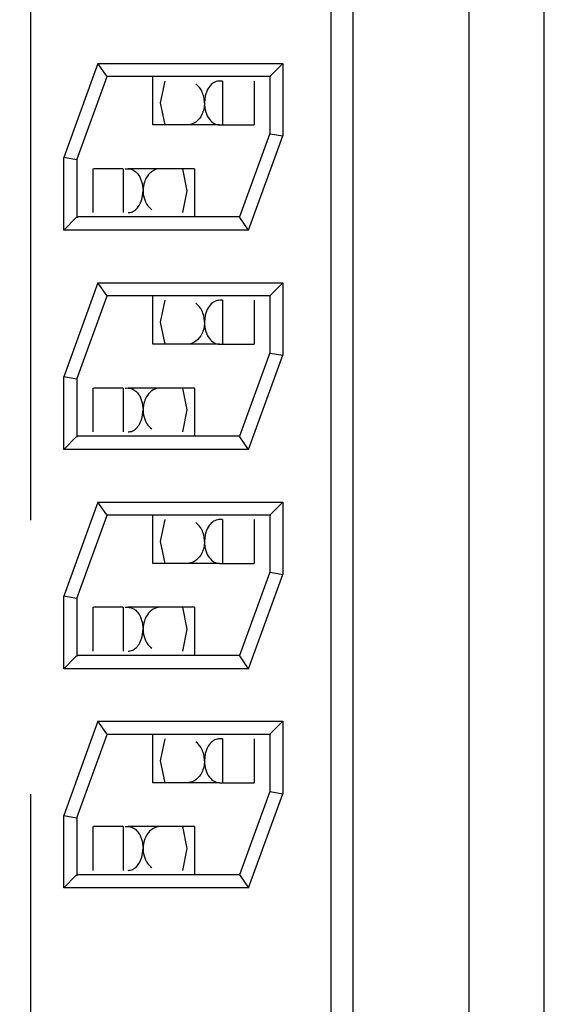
# Model space of a CAD drawing. Header units: inches. Extents: x 0 to 34, y 0 to 22.
# Tile 14 of 67: x 8.753 to 8.875, y 15.574 to 15.799. Entities that reach past the tile are written whole.
import ezdxf

# ---------------------------------------------------------------- set-up
doc = ezdxf.new("R2010")
doc.units = ezdxf.units.IN
doc.header["$LTSCALE"] = 1.87
doc.header["$MEASUREMENT"] = 0
doc.linetypes.add('CENTER', pattern=[0.6, 0.375, -0.075, 0.075, -0.075])
doc.layers.get('0').update_dxf_attribs({"linetype": 'CONTINUOUS'})
doc.layers.add('DEFAULT_1', color=7, linetype='CENTER')
doc.layers.add('DIMENSIONS', color=7, linetype='CONTINUOUS')
doc.styles.get("Standard").update_dxf_attribs({"font": 'txt', "width": 0.8})
doc.dimstyles.new('DIMSTYLE_1', dxfattribs={"dimtxt": 0.125, "dimasz": 0.18, "dimexe": 0.18, "dimexo": 0.0625, "dimgap": 0.09, "dimtad": 0, "dimtih": 1, "dimtoh": 1, "dimzin": 4, "dimdsep": 46, "dimtxsty": 'STANDARD', "dimblk": '_FILLED', "dimblk1": '_FILLED', "dimblk2": '_FILLED', "dimcen": 0.09, "dimadec": 0, "dimazin": 0, "dimtp": 0.01, "dimtm": 0.01, "dimtfac": 1, "dimtofl": 0, "dimtmove": 0, "dimatfit": 3, "dimldrblk": '_FILLED', "dimfxl": 1, "dimtolj": 1, "dimtzin": 4, "dimarcsym": 0})
doc.dimstyles.new('DIMSTYLE_2', dxfattribs={"dimtxt": 0.125, "dimasz": 0.18, "dimexe": 0.18, "dimexo": 0.0625, "dimgap": 0.09, "dimtad": 0, "dimtih": 1, "dimtoh": 1, "dimdec": 3, "dimzin": 4, "dimdsep": 46, "dimtxsty": 'STANDARD', "dimblk": '_FILLED', "dimblk1": '_FILLED', "dimblk2": '_FILLED', "dimcen": 0.09, "dimadec": 0, "dimazin": 0, "dimtp": 0.01, "dimtm": 0.01, "dimtfac": 1, "dimtdec": 3, "dimtofl": 0, "dimtmove": 0, "dimatfit": 3, "dimldrblk": '_FILLED', "dimfxl": 1, "dimtolj": 1, "dimtzin": 4, "dimarcsym": 0})

# ---------------------------------------------------------------- blocks, each defined once
blk = doc.blocks.new('*D17')
at = {"layer": 'DIMENSIONS', "color": 2, "linetype": 'CONTINUOUS'}
blk.add_line((8.7552764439, 15.6219518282), (8.7552764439, 14.0748562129), dxfattribs=at)
at = {"layer": 'DIMENSIONS', "color": 2, "linetype": 'CONTINUOUS', "insert": (8.6927764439, 14.0123562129), "char_height": 0.125, "width": 1.125, "attachment_point": 3, "rotation": 90, "line_spacing_factor": 0.9}
blk.add_mtext('2.74{\\Ftxt.shx;\\W1.000000;\\H0.125000; }[69.7]', dxfattribs=at)
blk = doc.blocks.new('_FILLED')
at = {"color": 0, "linetype": 'BYBLOCK'}
blk.add_solid([(0, 0), (-1, 0.1736111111), (-1, -0.1736111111)], dxfattribs=at)
blk = doc.blocks.new('*D42')
at = {"layer": 'DIMENSIONS', "color": 2, "linetype": 'CONTINUOUS'}
for p, q in [((6.7945198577, 16.17663241), (6.6198270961, 15.9992835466)), ((9.4976764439, 16.17663241), (6.7945198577, 16.17663241)), ((6.6198270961, 15.9992835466), (5.3247764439, 15.9992835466))]:
    blk.add_line(p, q, dxfattribs=at)
at = {"layer": 'DIMENSIONS', "color": 2, "linetype": 'CONTINUOUS', "insert": (5.2622764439, 16.0617835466), "char_height": 0.125, "width": 1.325, "attachment_point": 3, "line_spacing_factor": 0.9}
blk.add_mtext('1.414{\\Ftxt.shx;\\W1.000000;\\H0.125000; }[35.92]', dxfattribs=at)
blk = doc.blocks.new('*D44')
at = {"layer": 'DIMENSIONS', "color": 2, "linetype": 'CONTINUOUS'}
blk.add_line((9.3186764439, 17.00563241), (5.3247764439, 17.00563241), dxfattribs=at)
at = {"layer": 'DIMENSIONS', "color": 2, "linetype": 'CONTINUOUS', "insert": (5.2622764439, 17.06813241), "char_height": 0.125, "width": 1.325, "attachment_point": 3, "line_spacing_factor": 0.9}
blk.add_mtext('2.243{\\Ftxt.shx;\\W1.000000;\\H0.125000; }[56.98]', dxfattribs=at)
blk = doc.blocks.new('*D46')
at = {"layer": 'DIMENSIONS', "color": 2, "linetype": 'CONTINUOUS'}
blk.add_line((10.1886764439, 18.02663241), (5.3247764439, 18.02663241), dxfattribs=at)
at = {"layer": 'DIMENSIONS', "color": 2, "linetype": 'CONTINUOUS', "insert": (5.2622764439, 18.08913241), "char_height": 0.125, "width": 1.325, "attachment_point": 3, "line_spacing_factor": 0.9}
blk.add_mtext('3.264{\\Ftxt.shx;\\W1.000000;\\H0.125000; }[82.91]', dxfattribs=at)

msp = doc.modelspace()

# ---------------------------------------------------------------- linework, layer by layer
at = {"color": 7, "linetype": 'CONTINUOUS'}
for p, q in [((8.8288856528, 15.5485921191), (8.8288856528, 16.0655921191)), ((8.8553856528, 15.5485921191), (8.8553856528, 16.0655921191)), ((8.8723856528, 16.0655921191), (8.8723856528, 15.5485921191)), ((8.8238856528, 15.5520921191), (8.8238856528, 16.0620921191)), ((8.7707004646, 15.7885921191), (8.7628856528, 15.7671211)), ((8.7707004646, 15.7885921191), (8.8128856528, 15.7885921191)), ((8.772724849, 15.7857009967), (8.7707004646, 15.7885921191)), ((8.8100032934, 15.7857097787), (8.8128856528, 15.7885921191)), ((8.8128856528, 15.7885921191), (8.8128856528, 15.7720631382)), ((8.7658856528, 15.7665921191), (8.7728010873, 15.7855921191)), ((8.8101001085, 15.7855921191), (8.7726579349, 15.7855921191)), ((8.7728010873, 15.7855921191), (8.7727172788, 15.7856972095)), ((8.7832395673, 15.774592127), (8.7832395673, 15.7855921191)), ((8.7849987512, 15.7795915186), (8.7859989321, 15.7845921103)), ((8.7991016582, 15.7845921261), (8.7991016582, 15.7745921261)), ((8.8063034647, 15.7845921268), (8.8063034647, 15.7745921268)), ((8.8098856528, 15.7855921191), (8.8099971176, 15.7857220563)), ((8.8098856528, 15.7855921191), (8.8098856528, 15.7725921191)), ((8.7951865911, 15.7812250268), (8.7949990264, 15.7795919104)), ((8.7859985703, 15.7745921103), (8.7849987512, 15.7795915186)), ((8.7984245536, 15.7745921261), (8.7832395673, 15.774592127)), ((8.798424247, 15.7745716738), (8.7991016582, 15.7745921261)), ((8.7991016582, 15.7745921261), (8.8063034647, 15.7745921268)), ((8.8098856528, 15.7725921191), (8.8029702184, 15.7535921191)), ((8.805070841, 15.7505921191), (8.8128856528, 15.7720631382)), ((8.8098856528, 15.7725921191), (8.809988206, 15.7725761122)), ((8.8099890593, 15.7725738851), (8.8128856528, 15.7720631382)), ((8.7628856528, 15.7505921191), (8.7628856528, 15.7671211)), ((8.7657822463, 15.7666103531), (8.7628856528, 15.7671211)), ((8.7658856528, 15.7665921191), (8.7657830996, 15.766608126)), ((8.7658856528, 15.7666274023), (8.7658856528, 15.7533776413)), ((8.7694987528, 15.7645921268), (8.7694987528, 15.7545921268)), ((8.7764574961, 15.7645921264), (8.769694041, 15.7645921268)), ((8.7764574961, 15.7645921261), (8.7764574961, 15.7545921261)), ((8.7927579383, 15.764592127), (8.777572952, 15.7645921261)), ((8.7899989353, 15.7645921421), (8.7909987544, 15.7595927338)), ((8.7927579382, 15.764592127), (8.7927579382, 15.7535921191)), ((8.7802164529, 15.7627723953), (8.7808101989, 15.7612280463)), ((8.7808101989, 15.7612280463), (8.7809984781, 15.7595923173)), ((8.7808109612, 15.7579594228), (8.7809984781, 15.7595923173)), ((8.7909987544, 15.7595927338), (8.7899985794, 15.7545921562)), ((8.7657680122, 15.7534744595), (8.7628856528, 15.7505921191)), ((8.7658856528, 15.7535921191), (8.7657741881, 15.7534621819)), ((8.8029702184, 15.7535921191), (8.7658856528, 15.7535921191)), ((8.8030381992, 15.7534841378), (8.8029702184, 15.7535921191)), ((8.805070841, 15.7505921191), (8.8030432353, 15.753487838)), ((8.805070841, 15.7505921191), (8.7628856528, 15.7505921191)), ((8.7707004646, 15.7385921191), (8.7628856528, 15.7171211)), ((8.7707004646, 15.7385921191), (8.8128856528, 15.7385921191)), ((8.7727247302, 15.7357011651), (8.7707004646, 15.7385921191)), ((8.8100032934, 15.7357097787), (8.8128856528, 15.7385921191)), ((8.8128856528, 15.7385921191), (8.8128856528, 15.7220631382)), ((8.7658856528, 15.7165921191), (8.7728010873, 15.7355921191)), ((8.8101001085, 15.7355921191), (8.7726577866, 15.7355921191)), ((8.7728010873, 15.7355921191), (8.7727170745, 15.7356973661)), ((8.7832395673, 15.724592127), (8.7832395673, 15.7355921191)), ((8.8098856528, 15.7355921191), (8.8099971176, 15.7357220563)), ((8.8098856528, 15.7355921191), (8.8098856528, 15.7225921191)), ((8.7849987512, 15.7295915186), (8.7859989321, 15.7345921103)), ((8.7991016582, 15.7345921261), (8.7991016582, 15.7245921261)), ((8.8063034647, 15.7345921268), (8.8063034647, 15.7245921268)), ((8.795186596, 15.7312250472), (8.7949990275, 15.7295919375)), ((8.7859985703, 15.7245921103), (8.7849987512, 15.7295915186)), ((8.7984245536, 15.7245921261), (8.7832395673, 15.724592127)), ((8.7984242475, 15.7245716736), (8.7991016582, 15.7245921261)), ((8.7991016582, 15.7245921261), (8.8063034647, 15.7245921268)), ((8.8098856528, 15.7225921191), (8.8029702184, 15.7035921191)), ((8.805070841, 15.7005921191), (8.8128856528, 15.7220631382)), ((8.8098856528, 15.7225921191), (8.8099882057, 15.7225761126)), ((8.809989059, 15.7225738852), (8.8128856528, 15.7220631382)), ((8.7628856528, 15.7005921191), (8.7628856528, 15.7171211)), ((8.7657822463, 15.7166103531), (8.7628856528, 15.7171211)), ((8.7658856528, 15.7165921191), (8.7657830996, 15.716608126)), ((8.7658856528, 15.7166274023), (8.7658856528, 15.7033776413)), ((8.7694987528, 15.7145921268), (8.7694987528, 15.7045921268)), ((8.7764574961, 15.7145921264), (8.769694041, 15.7145921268)), ((8.7764574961, 15.7145921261), (8.7764574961, 15.7045921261)), ((8.7927579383, 15.714592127), (8.777572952, 15.7145921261)), ((8.7899989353, 15.7145921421), (8.7909987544, 15.7095927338)), ((8.7927579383, 15.714592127), (8.7927579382, 15.7035921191)), ((8.7802164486, 15.712772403), (8.7808101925, 15.7112280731)), ((8.7808101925, 15.7112280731), (8.7809984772, 15.7095923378)), ((8.7808109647, 15.7079594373), (8.7809984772, 15.7095923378)), ((8.7909987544, 15.7095927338), (8.7899985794, 15.7045921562)), ((8.7657680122, 15.7034744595), (8.7628856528, 15.7005921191)), ((8.7658856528, 15.7035921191), (8.7657741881, 15.7034621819)), ((8.8029702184, 15.7035921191), (8.7658856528, 15.7035921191)), ((8.8030381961, 15.7034841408), (8.8029702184, 15.7035921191)), ((8.805070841, 15.7005921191), (8.8030432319, 15.7034878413)), ((8.805070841, 15.7005921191), (8.7628856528, 15.7005921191)), ((8.7707004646, 15.6885921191), (8.7628856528, 15.6671211)), ((8.7707004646, 15.6885921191), (8.8128856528, 15.6885921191)), ((8.7727247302, 15.6857011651), (8.7707004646, 15.6885921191)), ((8.8100032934, 15.6857097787), (8.8128856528, 15.6885921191)), ((8.8128856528, 15.6885921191), (8.8128856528, 15.6720631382)), ((8.7658856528, 15.6665921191), (8.7728010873, 15.6855921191)), ((8.8101001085, 15.6855921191), (8.7726577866, 15.6855921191)), ((8.7728010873, 15.6855921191), (8.7727170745, 15.6856973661)), ((8.7832395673, 15.674592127), (8.7832395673, 15.6855921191)), ((8.8098856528, 15.6855921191), (8.8099971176, 15.6857220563)), ((8.8098856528, 15.6855921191), (8.8098856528, 15.6725921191)), ((8.7849987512, 15.6795915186), (8.7859989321, 15.6845921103)), ((8.7991016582, 15.6845921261), (8.7991016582, 15.6745921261)), ((8.8063034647, 15.6845921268), (8.8063034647, 15.6745921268)), ((8.795186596, 15.6812250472), (8.7949990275, 15.6795919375)), ((8.7859985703, 15.6745921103), (8.7849987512, 15.6795915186)), ((8.7984245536, 15.6745921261), (8.7832395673, 15.674592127)), ((8.7984242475, 15.6745716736), (8.7991016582, 15.6745921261)), ((8.7991016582, 15.6745921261), (8.8063034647, 15.6745921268)), ((8.8098856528, 15.6725921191), (8.8029702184, 15.6535921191)), ((8.805070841, 15.6505921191), (8.8128856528, 15.6720631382)), ((8.8098856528, 15.6725921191), (8.8099882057, 15.6725761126)), ((8.809989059, 15.6725738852), (8.8128856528, 15.6720631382)), ((8.7628856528, 15.6505921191), (8.7628856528, 15.6671211)), ((8.7657822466, 15.666610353), (8.7628856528, 15.6671211)), ((8.7658856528, 15.6665921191), (8.7657830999, 15.6666081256)), ((8.7658856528, 15.666627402), (8.7658856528, 15.6533776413)), ((8.7694987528, 15.6645921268), (8.7694987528, 15.6545921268)), ((8.7764574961, 15.6645921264), (8.769694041, 15.6645921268)), ((8.7764574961, 15.6645921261), (8.7764574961, 15.6545921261)), ((8.7927579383, 15.664592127), (8.777572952, 15.6645921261)), ((8.7899989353, 15.6645921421), (8.7909987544, 15.6595927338)), ((8.7927579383, 15.664592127), (8.7927579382, 15.6535921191)), ((8.7802164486, 15.662772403), (8.7808101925, 15.6612280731)), ((8.7808101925, 15.6612280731), (8.7809984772, 15.6595923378)), ((8.7808109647, 15.6579594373), (8.7809984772, 15.6595923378)), ((8.7909987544, 15.6595927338), (8.7899985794, 15.6545921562)), ((8.7657680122, 15.6534744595), (8.7628856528, 15.6505921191)), ((8.7658856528, 15.6535921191), (8.7657741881, 15.6534621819)), ((8.8029702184, 15.6535921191), (8.7658856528, 15.6535921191)), ((8.8030381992, 15.6534841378), (8.8029702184, 15.6535921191)), ((8.805070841, 15.6505921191), (8.8030432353, 15.653487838)), ((8.805070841, 15.6505921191), (8.7628856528, 15.6505921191)), ((8.7707004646, 15.6385921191), (8.7628856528, 15.6171211)), ((8.7707004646, 15.6385921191), (8.8128856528, 15.6385921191)), ((8.772724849, 15.6357009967), (8.7707004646, 15.6385921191)), ((8.8100032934, 15.6357097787), (8.8128856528, 15.6385921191)), ((8.8128856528, 15.6385921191), (8.8128856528, 15.6220631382)), ((8.7658856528, 15.6165921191), (8.7728010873, 15.6355921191)), ((8.8101001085, 15.6355921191), (8.7726579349, 15.6355921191)), ((8.7728010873, 15.6355921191), (8.7727172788, 15.6356972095)), ((8.7832395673, 15.624592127), (8.7832395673, 15.6355921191)), ((8.7849987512, 15.6295915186), (8.7859989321, 15.6345921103)), ((8.7991016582, 15.6345921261), (8.7991016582, 15.6245921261)), ((8.8063034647, 15.6345921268), (8.8063034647, 15.6245921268)), ((8.8098856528, 15.6355921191), (8.8099971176, 15.6357220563)), ((8.8098856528, 15.6355921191), (8.8098856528, 15.6225921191)), ((8.7859985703, 15.6245921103), (8.7849987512, 15.6295915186)), ((8.7951865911, 15.6312250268), (8.7949990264, 15.6295919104)), ((8.7984245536, 15.6245921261), (8.7832395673, 15.624592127)), ((8.798424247, 15.6245716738), (8.7991016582, 15.6245921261)), ((8.7991016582, 15.6245921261), (8.8063034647, 15.6245921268)), ((8.8098856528, 15.6225921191), (8.8029702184, 15.6035921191)), ((8.8098856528, 15.6225921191), (8.809988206, 15.6225761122)), ((8.8099890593, 15.6225738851), (8.8128856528, 15.6220631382)), ((8.805070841, 15.6005921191), (8.8128856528, 15.6220631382)), ((8.7628856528, 15.6005921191), (8.7628856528, 15.6171211)), ((8.7628856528, 15.6171211), (8.7657828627, 15.6166102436)), ((8.7657844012, 15.6166119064), (8.7658856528, 15.6165921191)), ((8.7658856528, 15.616627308), (8.7658856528, 15.6033776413)), ((8.7694987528, 15.6145921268), (8.7694987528, 15.6045921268)), ((8.7764574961, 15.6145921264), (8.769694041, 15.6145921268)), ((8.7764574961, 15.6145921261), (8.7764574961, 15.6045921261)), ((8.7927579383, 15.614592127), (8.777572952, 15.6145921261)), ((8.7899989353, 15.6145921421), (8.7909987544, 15.6095927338)), ((8.7927579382, 15.614592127), (8.7927579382, 15.6035921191)), ((8.7802164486, 15.612772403), (8.7808101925, 15.6112280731)), ((8.7808101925, 15.6112280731), (8.7809984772, 15.6095923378)), ((8.7808109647, 15.6079594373), (8.7809984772, 15.6095923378)), ((8.7909987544, 15.6095927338), (8.7899985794, 15.6045921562)), ((8.7657680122, 15.6034744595), (8.7628856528, 15.6005921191)), ((8.7658856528, 15.6035921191), (8.7657741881, 15.6034621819)), ((8.8029702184, 15.6035921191), (8.7658856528, 15.6035921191)), ((8.8029702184, 15.6035921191), (8.8030542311, 15.6034868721)), ((8.8030465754, 15.6034830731), (8.805070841, 15.6005921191)), ((8.805070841, 15.6005921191), (8.7628856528, 15.6005921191))]:
    msp.add_line(p, q, dxfattribs=at)
for points, knots in [([(8.7991016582, 15.7845921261), (8.7987151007, 15.7845921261), (8.7979013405, 15.7846405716), (8.7966948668, 15.7840360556), (8.795722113, 15.7828489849), (8.7953238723, 15.7818091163), (8.7951865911, 15.7812250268)], [0, 0, 0, 0, 0.2043182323, 0.4220445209, 0.6828619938, 1, 1, 1, 1]), ([(8.7950008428, 15.779608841), (8.7949996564, 15.780073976), (8.7948872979, 15.7809810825), (8.7943699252, 15.7825365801), (8.7936118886, 15.78350817), (8.7930180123, 15.7839320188)], [0, 0, 0, 0, 0.2846399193, 0.5535131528, 1, 1, 1, 1]), ([(8.795000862, 15.7795747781), (8.7950005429, 15.7791096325), (8.7948882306, 15.7782022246), (8.7943688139, 15.7766473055), (8.7936109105, 15.7756756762), (8.7930169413, 15.7752517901)], [0, 0, 0, 0, 0.2846167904, 0.5534986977, 1, 1, 1, 1]), ([(8.7949990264, 15.7795919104), (8.7950006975, 15.7788889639), (8.7951844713, 15.777572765), (8.7959695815, 15.7759255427), (8.7969467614, 15.7749951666), (8.7977978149, 15.774645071), (8.7982195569, 15.7746016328), (8.7984245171, 15.7745937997)], [0, 0, 0, 0, 0.3173747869, 0.5896519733, 0.8105014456, 0.9073947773, 1, 1, 1, 1]), ([(8.7930169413, 15.7752517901), (8.7928642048, 15.7751427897), (8.7922561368, 15.7747705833), (8.7915305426, 15.7745921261), (8.7910062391, 15.7745921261)], [0, 0, 0, 0, 0.2635622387, 1, 1, 1, 1]), ([(8.7768958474, 15.7645921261), (8.7771942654, 15.7645921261), (8.7777996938, 15.7646241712), (8.7787355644, 15.7643719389), (8.779578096, 15.7637204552), (8.7800211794, 15.7631179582), (8.7802164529, 15.7627723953)], [0, 0, 0, 0, 0.2222627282, 0.4495225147, 0.7043726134, 1, 1, 1, 1]), ([(8.7849912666, 15.7645921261), (8.7848175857, 15.7645921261), (8.7841028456, 15.7645382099), (8.7834125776, 15.7642425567), (8.7829728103, 15.7639269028)], [0, 0, 0, 0, 0.2429083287, 1, 1, 1, 1]), ([(8.7815266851, 15.7621028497), (8.7814434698, 15.7619166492), (8.7811403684, 15.7611187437), (8.7809984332, 15.7602584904), (8.7809966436, 15.7596094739)], [0, 0, 0, 0, 0.2391056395, 1, 1, 1, 1]), ([(8.7829728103, 15.7639269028), (8.7828270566, 15.7638222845), (8.7822239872, 15.7633233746), (8.7817721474, 15.7626520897), (8.7815266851, 15.7621028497)], [0, 0, 0, 0, 0.2297202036, 1, 1, 1, 1]), ([(8.7809979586, 15.7595923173), (8.7809974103, 15.7593641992), (8.7810491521, 15.758481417), (8.7812827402, 15.7576077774), (8.781558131, 15.757012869)], [0, 0, 0, 0, 0.2581473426, 1, 1, 1, 1]), ([(8.7775708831, 15.7545936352), (8.7779047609, 15.7546062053), (8.7786223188, 15.7547386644), (8.7795719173, 15.7554400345), (8.7803607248, 15.7565362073), (8.7806916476, 15.757453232), (8.7808109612, 15.7579594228)], [0, 0, 0, 0, 0.2001421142, 0.4243513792, 0.6884708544, 1, 1, 1, 1]), ([(8.781558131, 15.757012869), (8.7816461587, 15.7568227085), (8.7820063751, 15.7561503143), (8.7825369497, 15.7555660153), (8.7829880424, 15.7552461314)], [0, 0, 0, 0, 0.2747982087, 1, 1, 1, 1]), ([(8.7950008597, 15.7296089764), (8.7949996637, 15.7300740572), (8.7948873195, 15.7309810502), (8.7943700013, 15.7325363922), (8.7936121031, 15.7335079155), (8.7930183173, 15.7339318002)], [0, 0, 0, 0, 0.2846354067, 0.5535004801, 1, 1, 1, 1]), ([(8.7991016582, 15.7345921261), (8.7987151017, 15.7345921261), (8.7979013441, 15.7346405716), (8.7966948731, 15.7340360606), (8.7957221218, 15.7328489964), (8.7953238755, 15.7318091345), (8.795186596, 15.7312250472)], [0, 0, 0, 0, 0.2043184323, 0.4220448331, 0.6828621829, 1, 1, 1, 1]), ([(8.795000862, 15.7295747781), (8.794996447, 15.7291095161), (8.7948835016, 15.7282034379), (8.79437112, 15.7266460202), (8.7936111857, 15.7256753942), (8.7930169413, 15.7252517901)], [0, 0, 0, 0, 0.2847401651, 0.553400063, 1, 1, 1, 1]), ([(8.7949990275, 15.7295919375), (8.7950006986, 15.7288889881), (8.795184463, 15.7275727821), (8.7959695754, 15.7259255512), (8.796946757, 15.724995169), (8.7977978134, 15.7246450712), (8.7982195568, 15.7246016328), (8.7984245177, 15.7245937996)], [0, 0, 0, 0, 0.3173748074, 0.5896521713, 0.8105015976, 0.9073948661, 1, 1, 1, 1]), ([(8.7930169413, 15.7252517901), (8.7928640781, 15.7251428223), (8.7922559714, 15.7247707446), (8.7915304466, 15.7245921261), (8.7910062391, 15.7245921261)], [0, 0, 0, 0, 0.2636848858, 1, 1, 1, 1]), ([(8.7768958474, 15.7145921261), (8.7771942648, 15.7145921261), (8.7777996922, 15.7146241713), (8.7787355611, 15.7143719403), (8.7795780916, 15.7137204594), (8.7800211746, 15.7131179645), (8.7802164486, 15.712772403)], [0, 0, 0, 0, 0.2222628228, 0.4495227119, 0.7043727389, 1, 1, 1, 1]), ([(8.7849912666, 15.7145921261), (8.784817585, 15.7145921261), (8.7841028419, 15.7145382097), (8.7834125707, 15.7142425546), (8.7829728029, 15.7139268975)], [0, 0, 0, 0, 0.2429083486, 1, 1, 1, 1]), ([(8.7829728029, 15.7139268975), (8.7828270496, 15.7138222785), (8.7822239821, 15.7133233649), (8.7817721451, 15.7126520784), (8.7815266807, 15.7121028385)], [0, 0, 0, 0, 0.2297200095, 1, 1, 1, 1]), ([(8.7815266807, 15.7121028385), (8.7814434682, 15.711916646), (8.7811403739, 15.7111187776), (8.780998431, 15.7102585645), (8.7809966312, 15.7096095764)], [0, 0, 0, 0, 0.2391059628, 1, 1, 1, 1]), ([(8.7775708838, 15.7045936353), (8.7779047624, 15.7046062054), (8.778622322, 15.7047386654), (8.7795719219, 15.7054400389), (8.7803607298, 15.7065362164), (8.7806916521, 15.7074532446), (8.7808109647, 15.7079594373)], [0, 0, 0, 0, 0.2001419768, 0.4243511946, 0.6884707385, 1, 1, 1, 1]), ([(8.7809979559, 15.7095923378), (8.7809974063, 15.7093642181), (8.7810491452, 15.7084814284), (8.7812827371, 15.7076077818), (8.781558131, 15.707012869)], [0, 0, 0, 0, 0.2581471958, 1, 1, 1, 1]), ([(8.781558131, 15.707012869), (8.7816461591, 15.7068227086), (8.7820063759, 15.7061503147), (8.7825369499, 15.7055660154), (8.7829880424, 15.7052461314)], [0, 0, 0, 0, 0.2747983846, 1, 1, 1, 1]), ([(8.7950008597, 15.6796089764), (8.7949996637, 15.6800740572), (8.7948873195, 15.6809810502), (8.7943700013, 15.6825363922), (8.7936121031, 15.6835079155), (8.7930183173, 15.6839318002)], [0, 0, 0, 0, 0.2846354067, 0.5535004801, 1, 1, 1, 1]), ([(8.7991016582, 15.6845921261), (8.7987151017, 15.6845921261), (8.7979013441, 15.6846405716), (8.7966948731, 15.6840360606), (8.7957221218, 15.6828489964), (8.7953238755, 15.6818091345), (8.795186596, 15.6812250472)], [0, 0, 0, 0, 0.2043184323, 0.4220448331, 0.6828621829, 1, 1, 1, 1]), ([(8.795000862, 15.6795747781), (8.794996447, 15.6791095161), (8.7948835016, 15.6782034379), (8.79437112, 15.6766460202), (8.7936111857, 15.6756753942), (8.7930169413, 15.6752517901)], [0, 0, 0, 0, 0.2847401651, 0.553400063, 1, 1, 1, 1]), ([(8.7949990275, 15.6795919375), (8.7950006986, 15.6788889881), (8.795184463, 15.6775727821), (8.7959695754, 15.6759255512), (8.796946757, 15.674995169), (8.7977978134, 15.6746450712), (8.7982195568, 15.6746016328), (8.7984245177, 15.6745937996)], [0, 0, 0, 0, 0.3173748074, 0.5896521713, 0.8105015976, 0.9073948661, 1, 1, 1, 1]), ([(8.7930169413, 15.6752517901), (8.7928640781, 15.6751428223), (8.7922559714, 15.6747707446), (8.7915304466, 15.6745921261), (8.7910062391, 15.6745921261)], [0, 0, 0, 0, 0.2636848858, 1, 1, 1, 1]), ([(8.7768958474, 15.6645921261), (8.7771942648, 15.6645921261), (8.7777996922, 15.6646241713), (8.7787355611, 15.6643719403), (8.7795780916, 15.6637204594), (8.7800211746, 15.6631179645), (8.7802164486, 15.662772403)], [0, 0, 0, 0, 0.2222628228, 0.4495227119, 0.7043727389, 1, 1, 1, 1]), ([(8.7829728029, 15.6639268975), (8.7828270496, 15.6638222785), (8.7822239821, 15.6633233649), (8.7817721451, 15.6626520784), (8.7815266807, 15.6621028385)], [0, 0, 0, 0, 0.2297200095, 1, 1, 1, 1]), ([(8.7849912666, 15.6645921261), (8.784817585, 15.6645921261), (8.7841028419, 15.6645382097), (8.7834125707, 15.6642425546), (8.7829728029, 15.6639268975)], [0, 0, 0, 0, 0.2429083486, 1, 1, 1, 1]), ([(8.7815266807, 15.6621028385), (8.7814434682, 15.661916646), (8.7811403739, 15.6611187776), (8.780998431, 15.6602585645), (8.7809966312, 15.6596095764)], [0, 0, 0, 0, 0.2391059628, 1, 1, 1, 1]), ([(8.7809979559, 15.6595923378), (8.7809974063, 15.6593642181), (8.7810491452, 15.6584814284), (8.7812827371, 15.6576077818), (8.781558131, 15.657012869)], [0, 0, 0, 0, 0.2581471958, 1, 1, 1, 1]), ([(8.7775708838, 15.6545936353), (8.7779047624, 15.6546062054), (8.778622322, 15.6547386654), (8.7795719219, 15.6554400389), (8.7803607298, 15.6565362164), (8.7806916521, 15.6574532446), (8.7808109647, 15.6579594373)], [0, 0, 0, 0, 0.2001419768, 0.4243511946, 0.6884707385, 1, 1, 1, 1]), ([(8.781558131, 15.657012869), (8.7816461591, 15.6568227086), (8.7820063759, 15.6561503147), (8.7825369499, 15.6555660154), (8.7829880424, 15.6552461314)], [0, 0, 0, 0, 0.2747983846, 1, 1, 1, 1]), ([(8.7950008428, 15.629608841), (8.7949996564, 15.630073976), (8.7948872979, 15.6309810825), (8.7943699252, 15.6325365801), (8.7936118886, 15.63350817), (8.7930180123, 15.6339320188)], [0, 0, 0, 0, 0.2846399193, 0.5535131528, 1, 1, 1, 1]), ([(8.7991016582, 15.6345921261), (8.7987151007, 15.6345921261), (8.7979013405, 15.6346405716), (8.7966948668, 15.6340360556), (8.795722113, 15.6328489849), (8.7953238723, 15.6318091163), (8.7951865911, 15.6312250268)], [0, 0, 0, 0, 0.2043182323, 0.4220445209, 0.6828619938, 1, 1, 1, 1]), ([(8.795000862, 15.6295747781), (8.7950005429, 15.6291096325), (8.7948882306, 15.6282022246), (8.7943688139, 15.6266473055), (8.7936109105, 15.6256756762), (8.7930169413, 15.6252517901)], [0, 0, 0, 0, 0.2846167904, 0.5534986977, 1, 1, 1, 1]), ([(8.7949990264, 15.6295919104), (8.7950006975, 15.6288889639), (8.7951844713, 15.627572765), (8.7959695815, 15.6259255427), (8.7969467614, 15.6249951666), (8.7977978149, 15.624645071), (8.7982195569, 15.6246016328), (8.7984245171, 15.6245937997)], [0, 0, 0, 0, 0.3173747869, 0.5896519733, 0.8105014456, 0.9073947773, 1, 1, 1, 1]), ([(8.7930169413, 15.6252517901), (8.7928642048, 15.6251427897), (8.7922561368, 15.6247705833), (8.7915305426, 15.6245921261), (8.7910062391, 15.6245921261)], [0, 0, 0, 0, 0.2635622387, 1, 1, 1, 1]), ([(8.7768958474, 15.6145921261), (8.7771942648, 15.6145921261), (8.7777996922, 15.6146241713), (8.7787355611, 15.6143719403), (8.7795780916, 15.6137204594), (8.7800211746, 15.6131179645), (8.7802164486, 15.612772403)], [0, 0, 0, 0, 0.2222628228, 0.4495227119, 0.7043727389, 1, 1, 1, 1]), ([(8.7829728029, 15.6139268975), (8.7828270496, 15.6138222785), (8.7822239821, 15.6133233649), (8.7817721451, 15.6126520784), (8.7815266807, 15.6121028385)], [0, 0, 0, 0, 0.2297200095, 1, 1, 1, 1]), ([(8.7849912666, 15.6145921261), (8.784817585, 15.6145921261), (8.7841028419, 15.6145382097), (8.7834125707, 15.6142425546), (8.7829728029, 15.6139268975)], [0, 0, 0, 0, 0.2429083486, 1, 1, 1, 1]), ([(8.7815266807, 15.6121028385), (8.7814434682, 15.611916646), (8.7811403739, 15.6111187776), (8.780998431, 15.6102585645), (8.7809966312, 15.6096095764)], [0, 0, 0, 0, 0.2391059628, 1, 1, 1, 1]), ([(8.7809979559, 15.6095923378), (8.7809974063, 15.6093642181), (8.7810491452, 15.6084814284), (8.7812827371, 15.6076077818), (8.781558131, 15.607012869)], [0, 0, 0, 0, 0.2581471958, 1, 1, 1, 1]), ([(8.7775708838, 15.6045936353), (8.7779047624, 15.6046062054), (8.778622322, 15.6047386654), (8.7795719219, 15.6054400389), (8.7803607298, 15.6065362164), (8.7806916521, 15.6074532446), (8.7808109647, 15.6079594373)], [0, 0, 0, 0, 0.2001419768, 0.4243511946, 0.6884707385, 1, 1, 1, 1]), ([(8.781558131, 15.607012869), (8.7816461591, 15.6068227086), (8.7820063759, 15.6061503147), (8.7825369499, 15.6055660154), (8.7829880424, 15.6052461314)], [0, 0, 0, 0, 0.2747983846, 1, 1, 1, 1])]:
    msp.add_open_spline(points, degree=3, knots=knots, dxfattribs=at)
at = {"layer": 'DEFAULT_1', "color": 7, "linetype": 'CENTER'}
msp.add_line((8.7552764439, 15.8095518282), (8.7552764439, 15.6844518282), dxfattribs=at)

# ---------------------------------------------------------------- dimensions: what is measured, and where the dimension line sits
at = {"layer": 'DIMENSIONS', "color": 2, "linetype": 'CONTINUOUS'}
for feature_location, offset, dtype, origin, dimstyle, picture, middle in [((10.1886764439, 18.02663241), (-4.8639, 0), 0, (10.2511764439, 14.7623562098), 'DIMSTYLE_2', '*D46', (4.2997764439, 18.02663241)), ((9.3186764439, 17.00563241), (-3.993899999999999, 0), 0, (9.3811764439, 14.7623562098), 'DIMSTYLE_2', '*D44', (4.2997764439, 17.00563241)), ((9.4976764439, 16.17663241), (-4.172899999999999, -0.17734886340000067), 0, (9.5601764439, 14.7623562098), 'DIMSTYLE_2', '*D42', (4.2997764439, 15.9992835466)), ((8.7552764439, 15.6219518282), (0, -1.5470956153), 1, (6.0122764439, 15.6844518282), 'DIMSTYLE_1', '*D17', (8.8672948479, 13.226357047))]:
    dim = msp.add_ordinate_dim(feature_location=feature_location, offset=offset, dtype=dtype, origin=origin, dimstyle=dimstyle, dxfattribs=at)
    dim.commit()
    dim.dimension.update_dxf_attribs({"geometry": picture, "text_midpoint": middle})

doc.saveas('drawing.dxf')
